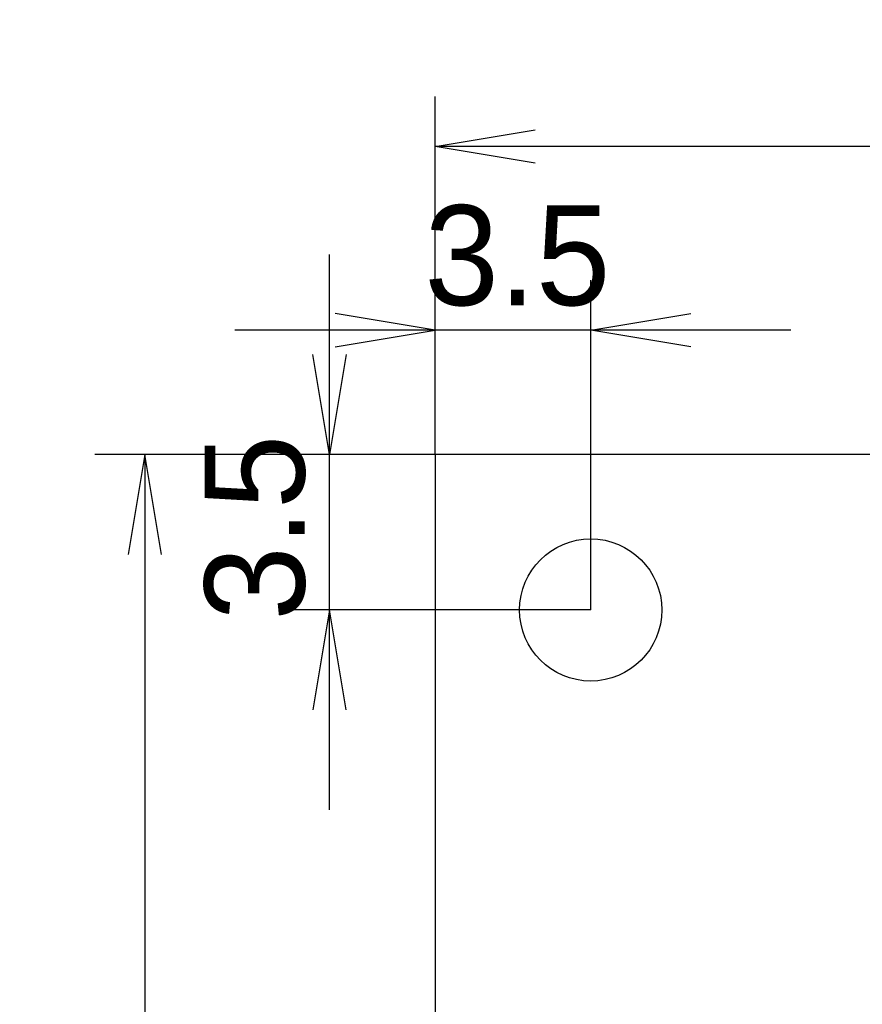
# Model space of a CAD drawing. Header units: millimetres. Extents: x 41 to 95.7, y -150.6 to -95.8.
# Tile 9 of 13: x 41 to 59.9, y -118 to -95.8. Entities that reach past the tile are written whole.
import ezdxf
from ezdxf.enums import TextEntityAlignment as Align

# ---------------------------------------------------------------- set-up
doc = ezdxf.new("R2010")
doc.units = ezdxf.units.MM
doc.layers.add('BLACK', color=7, linetype='Continuous')
doc.layers.add('Default', color=7, linetype='Continuous')
doc.styles.add('SEACAD_Solid_Edge_ANSI', font='seans.ttf')
doc.dimstyles.new('JIS_(mm)', dxfattribs={"dimtxt": 2.25, "dimasz": 2.25, "dimexe": 1.125, "dimexo": 0, "dimgap": 0.5625, "dimtad": 1, "dimdsep": 46, "dimtxsty": 'SEACAD_Solid_Edge_ANSI', "dimblk1": '_SE_OPEN', "dimblk2": '_SE_OPEN', "dimsah": 1, "dimcen": 1.125, "dimadec": 0, "dimazin": 0, "dimtfac": 0.5, "dimtmove": 0, "dimatfit": 3, "dimfxl": 1, "dimarcsym": 0})

# ---------------------------------------------------------------- blocks, each defined once
blk = doc.blocks.new('DMBLK1')
at = {"layer": 'Default', "color": 7, "linetype": 'Continuous'}
for p, q in [((47.936, -113.632), (47.936, -101.132)), ((50.309, -105.632), (46.811, -105.632)), ((53.809, -109.132), (46.811, -109.132))]:
    blk.add_line(p, q, dxfattribs=at)
for points in [[(48.311, -103.382), (47.936, -105.632), (47.561, -103.382)], [(48.311, -111.382), (47.936, -109.132), (47.561, -111.382)]]:
    blk.add_lwpolyline(points, dxfattribs=at)
at = {"layer": 'Default', "color": 7, "linetype": 'Continuous', "style": 'SEACAD_Solid_Edge_ANSI'}
blk.add_text('3.5', height=2.25, rotation=90, dxfattribs=at).set_placement((45.124, -109.371), align=Align.TOP_LEFT)
blk = doc.blocks.new('_SE_OPEN')
at = {"color": 0}
for p, q in [((-1, 0.1665), (0, 0)), ((0, 0), (-1, -0.1665)), ((0, 0), (-1, 0))]:
    blk.add_line(p, q, dxfattribs=at)
blk = doc.blocks.new('DMBLK2')
at = {"layer": 'Default', "color": 7, "linetype": 'Continuous'}
for p, q in [((50.309, -105.632), (50.309, -101.711)), ((53.809, -109.132), (53.809, -101.711)), ((58.309, -102.836), (45.809, -102.836))]:
    blk.add_line(p, q, dxfattribs=at)
for points in [[(48.06, -103.211), (50.309, -102.836), (48.06, -102.461)], [(56.059, -103.211), (53.809, -102.836), (56.059, -102.461)]]:
    blk.add_lwpolyline(points, dxfattribs=at)
at = {"layer": 'Default', "color": 7, "linetype": 'Continuous', "style": 'SEACAD_Solid_Edge_ANSI'}
blk.add_text('3.5', height=2.25, dxfattribs=at).set_placement((50.07, -100.024), align=Align.TOP_LEFT)
blk = doc.blocks.new('DMBLK3')
at = {"layer": 'Default', "color": 7, "linetype": 'Continuous'}
for p, q in [((50.309, -105.632), (50.309, -97.577)), ((80.309, -105.632), (80.309, -97.577)), ((80.309, -98.702), (50.309, -98.702))]:
    blk.add_line(p, q, dxfattribs=at)
for points in [[(52.56, -99.077), (50.309, -98.702), (52.56, -98.327)], [(78.06, -99.077), (80.309, -98.702), (78.06, -98.327)]]:
    blk.add_lwpolyline(points, dxfattribs=at)
at = {"layer": 'Default', "color": 7, "linetype": 'Continuous', "style": 'SEACAD_Solid_Edge_ANSI'}
blk.add_text('30', height=2.25, dxfattribs=at).set_placement((63.663, -95.89), align=Align.TOP_LEFT)
blk = doc.blocks.new('DMBLK4')
at = {"layer": 'Default', "color": 7, "linetype": 'Continuous'}
for p, q in [((50.309, -105.632), (42.655, -105.632)), ((43.78, -105.632), (43.78, -150.632)), ((50.309, -150.632), (42.655, -150.632))]:
    blk.add_line(p, q, dxfattribs=at)
for points in [[(44.155, -107.882), (43.78, -105.632), (43.405, -107.882)], [(44.155, -148.382), (43.78, -150.632), (43.405, -148.382)]]:
    blk.add_lwpolyline(points, dxfattribs=at)
at = {"layer": 'Default', "color": 7, "linetype": 'Continuous', "style": 'SEACAD_Solid_Edge_ANSI'}
blk.add_text('45', height=2.25, rotation=90, dxfattribs=at).set_placement((40.967, -129.778), align=Align.TOP_LEFT)

msp = doc.modelspace()

# ---------------------------------------------------------------- linework, layer by layer
at = {"layer": 'BLACK', "color": 7, "linetype": 'Continuous'}
for p, q in [((50.3095, -105.632), (50.3095, -150.632)), ((80.3095, -105.632), (50.3095, -105.632))]:
    msp.add_line(p, q, dxfattribs=at)
msp.add_circle((53.8095, -109.132), 1.6, dxfattribs=at)

# ---------------------------------------------------------------- dimensions: what is measured, and where the dimension line sits
at = {"layer": 'Default', "color": 7, "linetype": 'Continuous'}
for base, p1, picture, middle in [((50.3095, -98.7023), (80.3095, -105.632), 'DMBLK3', (65.3095, -98.7023)), ((50.3095, -102.8363), (53.8095, -109.132), 'DMBLK2', (52.0595, -102.8363))]:
    dim = msp.add_linear_dim(base=base, p1=p1, p2=(50.3095, -105.632), text='\\A1;<>', dimstyle='JIS_(mm)', dxfattribs=at)
    dim.commit()
    dim.dimension.update_dxf_attribs({"geometry": picture, "text_midpoint": middle, "dimtype": 160})
for base, p1, p2, angle, picture, middle, dimtype in [((47.9362, -105.632), (53.8095, -109.132), (50.3095, -105.632), 90, 'DMBLK1', (47.9362, -107.382), 160), ((43.7797, -105.632), (50.3095, -105.632), (50.3095, -150.632), 270, 'DMBLK4', (43.7797, -128.132), 161)]:
    dim = msp.add_linear_dim(base=base, p1=p1, p2=p2, angle=angle, text='\\A1;<>', dimstyle='JIS_(mm)', dxfattribs=at)
    dim.commit()
    dim.dimension.update_dxf_attribs({"geometry": picture, "text_midpoint": middle, "dimtype": dimtype})

doc.saveas('drawing.dxf')
